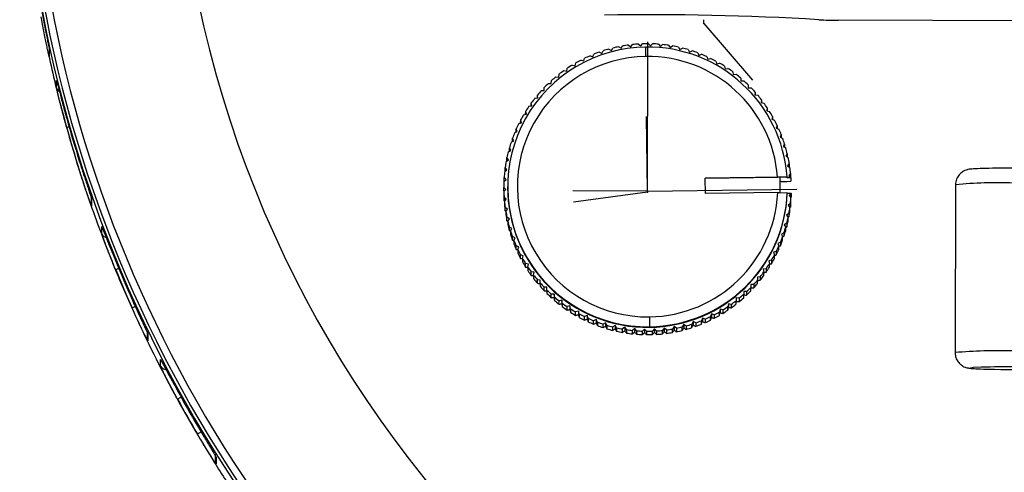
# Model space of a CAD drawing. Header units: millimetres. Extents: x -158 to 45, y -377 to 44.
# Tile 2 of 9: x -88 to -37, y -234 to -211. Entities that reach past the tile are written whole.
import ezdxf

# ---------------------------------------------------------------- set-up
doc = ezdxf.new("R2010")
doc.units = ezdxf.units.MM
doc.header["$PDSIZE"] = -1

msp = doc.modelspace()

# ---------------------------------------------------------------- linework, layer by layer
at = {"color": 7, "linetype": 'Continuous'}
for p, q in [((-52.59, -211.197), (-52.59, -211.017)), ((-52.59, -211.197), (-50.069, -214.13)), ((-55.504, -219.891), (-55.483, -212.158)), ((-55.504, -219.891), (-55.557, -216.025)), ((-55.504, -219.891), (-59.372, -219.88)), ((-55.505, -219.949), (-55.504, -219.769)), ((-55.504, -219.891), (-47.77, -219.786)), ((-55.505, -219.949), (-59.338, -220.461))]:
    msp.add_line(p, q, dxfattribs=at)
at = {"color": 7, "linetype": 'Continuous', "lineweight": 25}
for p, q in [((2.465, -211.16), (-45.626, -211.028)), ((-55.969, -212.266), (-55.86, -212.366)), ((-55.86, -212.366), (-55.761, -212.256)), ((-55.45, -212.252), (-55.347, -212.359)), ((-55.347, -212.359), (-55.241, -212.256)), ((-86.515, -212.473), (-86.516, -212.868)), ((-86.508, -212.538), (-86.509, -212.933)), ((-58.001, -212.683), (-57.868, -212.748)), ((-57.868, -212.748), (-57.803, -212.615)), ((-57.505, -212.526), (-57.378, -212.6)), ((-57.378, -212.6), (-57.303, -212.472)), ((-57, -212.403), (-56.878, -212.487)), ((-56.878, -212.487), (-56.795, -212.364)), ((-56.487, -212.317), (-56.371, -212.408)), ((-56.371, -212.408), (-56.28, -212.292)), ((-55.596, -212.91), (-55.602, -212.422)), ((-54.93, -212.274), (-54.836, -212.387)), ((-54.836, -212.387), (-54.722, -212.293)), ((-54.413, -212.332), (-54.327, -212.452)), ((-54.327, -212.452), (-54.207, -212.365)), ((-53.902, -212.426), (-53.824, -212.552)), ((-53.824, -212.552), (-53.699, -212.474)), ((-53.398, -212.555), (-53.329, -212.686)), ((-53.329, -212.686), (-53.199, -212.617)), ((-52.905, -212.72), (-52.845, -212.855)), ((-59.263, -213.391), (-59.226, -213.248)), ((-58.953, -213.098), (-58.813, -213.144)), ((-58.813, -213.144), (-58.767, -213.004)), ((-58.484, -212.874), (-58.348, -212.93)), ((-58.348, -212.93), (-58.292, -212.793)), ((-52.845, -212.855), (-52.71, -212.795)), ((-52.424, -212.918), (-52.374, -213.057)), ((-52.374, -213.057), (-52.235, -213.007)), ((-51.959, -213.149), (-51.918, -213.291)), ((-51.918, -213.291), (-51.776, -213.251)), ((-59.839, -213.642), (-59.694, -213.669)), ((-59.694, -213.669), (-59.667, -213.523)), ((-59.406, -213.355), (-59.263, -213.391)), ((-51.51, -213.412), (-51.48, -213.557)), ((-51.48, -213.557), (-51.335, -213.527)), ((-51.081, -213.706), (-51.061, -213.853)), ((-86.136, -214.529), (-86.135, -214.149)), ((-60.64, -214.305), (-60.492, -214.31)), ((-60.492, -214.31), (-60.487, -214.163)), ((-60.251, -213.96), (-60.104, -213.976)), ((-60.104, -213.976), (-60.088, -213.829)), ((-51.061, -213.853), (-50.915, -213.833)), ((-50.674, -214.029), (-50.664, -214.177)), ((-50.664, -214.177), (-50.517, -214.167)), ((-61.004, -214.676), (-60.856, -214.671)), ((-60.856, -214.671), (-60.861, -214.524)), ((-60.861, -214.671), (-60.861, -214.524)), ((-50.29, -214.38), (-50.29, -214.528)), ((-50.29, -214.38), (-50.29, -214.528)), ((-50.29, -214.528), (-50.143, -214.528)), ((-49.931, -214.757), (-49.942, -214.904)), ((-49.931, -214.757), (-49.932, -214.905)), ((-61.53, -215.469), (-61.529, -215.319)), ((-61.504, -215.465), (-61.529, -215.319)), ((-61.341, -215.072), (-61.194, -215.057)), ((-61.194, -215.057), (-61.209, -214.91)), ((-61.209, -215.058), (-61.209, -214.91)), ((-49.942, -214.904), (-49.795, -214.915)), ((-49.6, -215.157), (-49.621, -215.303)), ((-49.621, -215.303), (-49.475, -215.325)), ((-49.6, -215.157), (-49.6, -215.306)), ((-61.821, -215.902), (-61.82, -215.75)), ((-61.785, -215.894), (-61.82, -215.75)), ((-61.65, -215.49), (-61.504, -215.465)), ((-49.297, -215.58), (-49.329, -215.724)), ((-49.329, -215.724), (-49.184, -215.756)), ((-49.297, -215.58), (-49.298, -215.731)), ((-62.176, -216.386), (-62.035, -216.341)), ((-62.081, -216.356), (-62.08, -216.2)), ((-62.035, -216.341), (-62.08, -216.2)), ((-61.929, -215.929), (-61.785, -215.894)), ((-49.025, -216.023), (-49.066, -216.165)), ((-49.066, -216.165), (-48.925, -216.206)), ((-49.025, -216.023), (-49.025, -216.177)), ((-62.391, -216.859), (-62.254, -216.805)), ((-62.254, -216.805), (-62.309, -216.668)), ((-62.309, -216.827), (-62.309, -216.668)), ((-48.784, -216.484), (-48.835, -216.622)), ((-48.835, -216.622), (-48.697, -216.673)), ((-48.784, -216.484), (-48.785, -216.641)), ((-62.572, -217.347), (-62.439, -217.282)), ((-62.439, -217.282), (-62.504, -217.149)), ((-62.504, -217.314), (-62.504, -217.149)), ((-48.576, -216.96), (-48.637, -217.095)), ((-48.637, -217.095), (-48.502, -217.155)), ((-48.576, -216.96), (-48.577, -217.122)), ((-62.719, -217.845), (-62.591, -217.772)), ((-62.665, -217.814), (-62.664, -217.644)), ((-62.591, -217.772), (-62.664, -217.644)), ((-48.402, -217.45), (-48.472, -217.58)), ((-48.472, -217.58), (-48.342, -217.65)), ((-48.402, -217.45), (-48.402, -217.617)), ((-62.831, -218.353), (-62.708, -218.271)), ((-62.791, -218.326), (-62.791, -218.148)), ((-62.708, -218.271), (-62.791, -218.148)), ((-48.262, -217.951), (-48.341, -218.076)), ((-48.341, -218.076), (-48.216, -218.154)), ((-48.262, -217.951), (-48.263, -218.125)), ((-62.907, -218.867), (-62.791, -218.777)), ((-62.791, -218.777), (-62.881, -218.66)), ((-62.881, -218.84), (-62.881, -218.66)), ((-62.881, -218.84), (-62.878, -218.844)), ((-48.158, -218.46), (-48.245, -218.579)), ((-48.245, -218.579), (-48.126, -218.666)), ((-48.158, -218.46), (-48.158, -218.64)), ((-62.947, -219.386), (-62.837, -219.287)), ((-62.837, -219.287), (-62.936, -219.177)), ((-62.936, -219.357), (-62.936, -219.177)), ((-62.936, -219.357), (-62.927, -219.367)), ((-52.51, -219.217), (-48.772, -219.166)), ((-48.622, -219.168), (-52.51, -219.221)), ((-52.499, -220.017), (-52.51, -219.217)), ((-48.638, -219.169), (-48.621, -219.168)), ((-48.627, -219.968), (-48.638, -219.169)), ((-48.572, -219.397), (-48.635, -219.398)), ((-48.621, -219.168), (-48.622, -219.168)), ((-48.271, -219.202), (-48.271, -219.172)), ((-48.071, -219.199), (-48.271, -219.202)), ((-48.089, -218.975), (-48.185, -219.088)), ((-48.185, -219.088), (-48.072, -219.183)), ((-48.096, -219.163), (-48.09, -219.155)), ((-48.089, -218.975), (-48.09, -219.155)), ((-48.071, -219.199), (-48.072, -219.183)), ((-48.071, -219.199), (-48.071, -219.379)), ((-62.848, -219.8), (-62.954, -219.697)), ((-62.954, -219.876), (-62.954, -219.697)), ((-62.954, -219.876), (-62.938, -219.892)), ((-62.951, -219.905), (-62.952, -220.085)), ((-62.951, -219.905), (-62.848, -219.8)), ((-62.754, -219.651), (-62.754, -219.681)), ((-39.545, -219.56), (-39.569, -228.257)), ((-84.334, -220.174), (-84.335, -220.554)), ((-84.318, -220.274), (-84.319, -220.654)), ((-62.823, -220.312), (-62.936, -220.216)), ((-62.936, -220.396), (-62.936, -220.216)), ((-62.936, -220.396), (-62.912, -220.417)), ((-62.919, -220.424), (-62.823, -220.312)), ((-62.919, -220.424), (-62.919, -220.604)), ((-48.761, -219.966), (-52.499, -220.017)), ((-48.761, -219.966), (-48.627, -219.967)), ((-48.627, -219.968), (-48.26, -219.971)), ((-48.26, -219.971), (-48.26, -220.002)), ((-48.26, -220.002), (-48.06, -219.999)), ((-48.061, -220.014), (-48.171, -220.112)), ((-48.171, -220.112), (-48.072, -220.222)), ((-48.081, -220.212), (-48.061, -220.194)), ((-48.073, -220.402), (-48.072, -220.222)), ((-48.061, -220.014), (-48.06, -219.999)), ((-48.061, -220.014), (-48.061, -220.194)), ((-48.061, -220.194), (-48.06, -220.179)), ((-48.06, -220.179), (-48.06, -219.999)), ((-62.763, -220.82), (-62.882, -220.733)), ((-62.882, -220.913), (-62.882, -220.733)), ((-62.882, -220.913), (-62.848, -220.938)), ((-62.85, -220.94), (-62.763, -220.82)), ((-62.85, -220.94), (-62.85, -221.119)), ((-48.101, -220.532), (-48.217, -220.623)), ((-48.217, -220.623), (-48.127, -220.739)), ((-48.13, -220.735), (-48.101, -220.712)), ((-48.127, -220.919), (-48.127, -220.739)), ((-48.101, -220.532), (-48.101, -220.712)), ((-62.667, -221.324), (-62.792, -221.245)), ((-62.792, -221.425), (-62.792, -221.245)), ((-62.792, -221.425), (-62.746, -221.455)), ((-62.746, -221.449), (-62.667, -221.324)), ((-62.746, -221.449), (-62.746, -221.628)), ((-48.177, -221.047), (-48.3, -221.129)), ((-48.3, -221.129), (-48.217, -221.251)), ((-48.218, -221.431), (-48.217, -221.251)), ((-48.217, -221.254), (-48.177, -221.226)), ((-48.177, -221.047), (-48.177, -221.226)), ((-83.79, -222.094), (-83.789, -221.731)), ((-62.667, -221.929), (-62.666, -221.75)), ((-62.667, -221.929), (-62.606, -221.963)), ((-62.536, -221.819), (-62.666, -221.75)), ((-62.606, -221.95), (-62.536, -221.819)), ((-62.606, -221.95), (-62.606, -222.129)), ((-48.289, -221.554), (-48.417, -221.628)), ((-48.417, -221.628), (-48.343, -221.756)), ((-48.344, -221.935), (-48.343, -221.756)), ((-48.343, -221.766), (-48.289, -221.734)), ((-48.289, -221.554), (-48.289, -221.734)), ((-62.371, -222.305), (-62.506, -222.244)), ((-62.506, -222.424), (-62.506, -222.244)), ((-62.506, -222.424), (-62.432, -222.459)), ((-62.432, -222.439), (-62.371, -222.305)), ((-62.432, -222.439), (-62.432, -222.619)), ((-48.436, -222.053), (-48.569, -222.117)), ((-48.569, -222.117), (-48.504, -222.25)), ((-48.505, -222.43), (-48.504, -222.25)), ((-48.436, -222.053), (-48.436, -222.232)), ((-62.312, -222.906), (-62.311, -222.726)), ((-62.173, -222.777), (-62.311, -222.726)), ((-62.224, -222.916), (-62.173, -222.777)), ((-62.224, -222.916), (-62.224, -223.095)), ((-48.617, -222.54), (-48.754, -222.595)), ((-48.754, -222.595), (-48.699, -222.732)), ((-48.7, -222.912), (-48.699, -222.732)), ((-48.617, -222.54), (-48.617, -222.72)), ((-62.084, -223.373), (-62.083, -223.194)), ((-61.942, -223.235), (-62.083, -223.194)), ((-61.983, -223.377), (-61.942, -223.235)), ((-61.983, -223.377), (-61.983, -223.556)), ((-49.079, -223.471), (-49.223, -223.506)), ((-49.079, -223.471), (-49.08, -223.65)), ((-48.832, -223.013), (-48.973, -223.059)), ((-48.973, -223.059), (-48.927, -223.199)), ((-48.928, -223.379), (-48.927, -223.199)), ((-48.832, -223.013), (-48.832, -223.193)), ((-61.679, -223.675), (-61.824, -223.644)), ((-61.824, -223.824), (-61.824, -223.644)), ((-61.71, -223.82), (-61.711, -223.999)), ((-61.71, -223.82), (-61.679, -223.675)), ((-49.358, -223.91), (-49.504, -223.935)), ((-49.504, -223.935), (-49.479, -224.08)), ((-49.358, -223.91), (-49.359, -224.089)), ((-49.223, -223.506), (-49.188, -223.649)), ((-49.188, -223.829), (-49.188, -223.649)), ((-61.387, -224.096), (-61.533, -224.075)), ((-61.533, -224.255), (-61.533, -224.075)), ((-61.408, -224.242), (-61.387, -224.096)), ((-61.408, -224.242), (-61.408, -224.422)), ((-61.066, -224.496), (-61.213, -224.485)), ((-61.213, -224.664), (-61.213, -224.485)), ((-61.077, -224.643), (-61.066, -224.496)), ((-49.667, -224.328), (-49.814, -224.343)), ((-49.814, -224.343), (-49.799, -224.49)), ((-49.799, -224.669), (-49.799, -224.49)), ((-49.667, -224.328), (-49.667, -224.507)), ((-49.479, -224.26), (-49.479, -224.08)), ((-61.077, -224.643), (-61.077, -224.823)), ((-60.866, -225.051), (-60.865, -224.871)), ((-60.717, -224.872), (-60.865, -224.871)), ((-60.718, -225.02), (-60.719, -225.199)), ((-60.718, -225.02), (-60.717, -224.872)), ((-50.004, -224.724), (-50.152, -224.728)), ((-50.152, -224.728), (-50.147, -224.876)), ((-50.148, -225.055), (-50.147, -224.876)), ((-50.004, -224.724), (-50.004, -224.903)), ((-60.492, -225.412), (-60.491, -225.233)), ((-60.344, -225.223), (-60.491, -225.233)), ((-60.334, -225.37), (-60.344, -225.223)), ((-60.344, -225.223), (-60.344, -225.405)), ((-60.334, -225.37), (-60.335, -225.55)), ((-50.904, -225.424), (-50.92, -225.571)), ((-50.757, -225.44), (-50.904, -225.424)), ((-50.904, -225.424), (-50.904, -225.606)), ((-50.757, -225.44), (-50.757, -225.62)), ((-50.522, -225.416), (-50.521, -225.237)), ((-50.516, -225.089), (-50.521, -225.237)), ((-50.368, -225.095), (-50.516, -225.089)), ((-50.516, -225.089), (-50.516, -225.271)), ((-50.368, -225.095), (-50.368, -225.275)), ((-60.094, -225.747), (-60.093, -225.567)), ((-59.947, -225.547), (-60.093, -225.567)), ((-59.927, -225.693), (-59.947, -225.547)), ((-59.947, -225.547), (-59.947, -225.729)), ((-59.927, -225.693), (-59.927, -225.873)), ((-59.528, -225.842), (-59.673, -225.873)), ((-59.673, -226.052), (-59.673, -225.873)), ((-59.498, -225.987), (-59.528, -225.842)), ((-59.528, -225.842), (-59.528, -226.025)), ((-59.498, -225.987), (-59.498, -226.167)), ((-51.745, -226.008), (-51.782, -226.151)), ((-51.745, -226.008), (-51.746, -226.19)), ((-51.602, -226.045), (-51.745, -226.008)), ((-51.602, -226.045), (-51.603, -226.224)), ((-51.314, -225.731), (-51.341, -225.876)), ((-51.341, -226.056), (-51.341, -225.876)), ((-51.314, -225.731), (-51.315, -225.913)), ((-51.169, -225.757), (-51.314, -225.731)), ((-51.169, -225.757), (-51.169, -225.937)), ((-50.92, -225.75), (-50.92, -225.571)), ((-59.09, -226.108), (-59.232, -226.148)), ((-59.232, -226.328), (-59.232, -226.148)), ((-59.049, -226.25), (-59.09, -226.108)), ((-59.09, -226.108), (-59.09, -226.29)), ((-59.049, -226.25), (-59.05, -226.43)), ((-58.634, -226.343), (-58.773, -226.393)), ((-58.773, -226.572), (-58.773, -226.393)), ((-58.584, -226.482), (-58.634, -226.343)), ((-58.634, -226.343), (-58.634, -226.525)), ((-58.584, -226.482), (-58.584, -226.661)), ((-58.163, -226.545), (-58.298, -226.604)), ((-58.103, -226.68), (-58.163, -226.545)), ((-58.163, -226.545), (-58.163, -226.727)), ((-55.412, -226.405), (-55.405, -226.917)), ((-52.66, -226.47), (-52.716, -226.607)), ((-52.66, -226.47), (-52.661, -226.652)), ((-52.523, -226.526), (-52.66, -226.47)), ((-52.523, -226.526), (-52.524, -226.705)), ((-52.195, -226.255), (-52.241, -226.395)), ((-52.241, -226.575), (-52.241, -226.395)), ((-52.054, -226.301), (-52.195, -226.255)), ((-52.195, -226.255), (-52.195, -226.437)), ((-52.054, -226.301), (-52.055, -226.481)), ((-51.782, -226.331), (-51.782, -226.151)), ((-58.298, -226.784), (-58.298, -226.604)), ((-58.103, -226.68), (-58.103, -226.859)), ((-57.81, -226.962), (-57.809, -226.782)), ((-57.678, -226.713), (-57.809, -226.782)), ((-57.678, -226.713), (-57.679, -226.895)), ((-57.61, -226.844), (-57.678, -226.713)), ((-57.61, -226.844), (-57.61, -227.024)), ((-57.31, -227.105), (-57.309, -226.926)), ((-57.184, -226.848), (-57.309, -226.926)), ((-57.106, -226.974), (-57.184, -226.848)), ((-57.184, -226.848), (-57.184, -227.03)), ((-57.106, -226.974), (-57.106, -227.153)), ((-56.681, -226.948), (-56.801, -227.034)), ((-56.801, -227.214), (-56.801, -227.034)), ((-56.595, -227.068), (-56.681, -226.948)), ((-56.681, -226.948), (-56.681, -227.13)), ((-56.595, -227.068), (-56.595, -227.247)), ((-56.172, -227.012), (-56.286, -227.107)), ((-56.172, -227.012), (-56.173, -227.194)), ((-56.078, -227.126), (-56.172, -227.012)), ((-55.66, -227.041), (-55.767, -227.143)), ((-55.66, -227.041), (-55.661, -227.223)), ((-55.558, -227.148), (-55.66, -227.041)), ((-55.405, -226.947), (-55.405, -226.917)), ((-55.148, -227.034), (-55.247, -227.143)), ((-55.038, -227.133), (-55.148, -227.034)), ((-55.148, -227.034), (-55.148, -227.216)), ((-54.637, -226.991), (-54.728, -227.107)), ((-54.521, -227.083), (-54.637, -226.991)), ((-54.637, -226.991), (-54.637, -227.173)), ((-54.214, -227.215), (-54.213, -227.035)), ((-54.13, -226.913), (-54.213, -227.035)), ((-54.13, -226.913), (-54.131, -227.095)), ((-54.008, -226.996), (-54.13, -226.913)), ((-54.008, -226.996), (-54.009, -227.176)), ((-53.63, -226.8), (-53.705, -226.927)), ((-53.705, -227.107), (-53.705, -226.927)), ((-53.63, -226.8), (-53.631, -226.982)), ((-53.503, -226.874), (-53.63, -226.8)), ((-53.503, -226.874), (-53.503, -227.054)), ((-53.14, -226.652), (-53.205, -226.784)), ((-53.205, -226.964), (-53.205, -226.784)), ((-53.007, -226.717), (-53.14, -226.652)), ((-53.14, -226.652), (-53.14, -226.834)), ((-53.007, -226.717), (-53.007, -226.897)), ((-52.717, -226.786), (-52.716, -226.607)), ((-81.433, -227.159), (-81.434, -227.522)), ((-81.403, -227.291), (-81.404, -227.654)), ((-56.286, -227.286), (-56.286, -227.107)), ((-56.078, -227.126), (-56.078, -227.305)), ((-55.768, -227.323), (-55.767, -227.143)), ((-55.558, -227.148), (-55.559, -227.327)), ((-55.248, -227.323), (-55.247, -227.143)), ((-55.038, -227.133), (-55.039, -227.313)), ((-54.729, -227.287), (-54.728, -227.107)), ((-54.521, -227.083), (-54.521, -227.262)), ((-80.744, -228.964), (-80.743, -228.617)), ((-77.907, -233.524), (-77.908, -233.871)), ((-77.862, -233.684), (-77.862, -234.031))]:
    msp.add_line(p, q, dxfattribs=at)
at = {"color": 7, "linetype": 'Continuous', "lineweight": 25, "flags": 128}
for points in [[(-86.509, -212.933), (-86.515, -212.896), (-86.516, -212.868)], [(-48.622, -219.168), (-48.706, -219.167), (-48.772, -219.166)], [(-48.271, -219.172), (-48.467, -219.17), (-48.621, -219.168)], [(-48.572, -219.397), (-48.292, -219.387), (-48.071, -219.379)], [(-38.222, -229.017), (-38.608, -229.035), (-38.771, -229.06), (-38.583, -229.086), (-38.065, -229.11), (-37.866, -229.116)]]:
    msp.add_lwpolyline(points, dxfattribs=at)
at = {"color": 7, "linetype": 'Continuous', "lineweight": 25}
for centre, radius, start, end in [((-21.557, -198.161), 66.486, 165.51272, 269.85334), ((-21.557, -198.101), 66.354, 165.96855, 269.8533), ((-21.556, -198.09), 65.984, 167.3344, 269.85319), ((-21.55, -198.036), 58.496, 191.86212, 269.84862), ((-55.499, -363.963), 153.217, 86.6785, 90.83904), ((-45.81, -197.945), 13.084, 266.4416, 270.8046), ((-55.504, -219.704), 7.452, 93.5815, 95.9739), ((-55.504, -219.704), 7.452, 90.7788, 91.975), ((-55.504, -219.704), 7.452, 89.5825, 90.7788), ((-55.504, -219.704), 7.452, 85.5836, 87.9761), ((-55.505, -219.669), 7.248, 90.7672, 270.7914), ((-55.504, -219.703), 7.451, 109.5775, 111.9702), ((-55.504, -219.703), 7.452, 105.5784, 107.971), ((-55.504, -219.704), 7.452, 101.5794, 103.9719), ((-55.504, -219.704), 7.452, 97.5804, 99.9729), ((-55.503, -219.671), 7.249, 3.9463, 90.7859), ((-55.504, -219.704), 7.452, 81.5847, 83.9772), ((-55.504, -219.704), 7.452, 77.5857, 79.9782), ((-55.504, -219.703), 7.452, 73.5867, 75.9792), ((-55.504, -219.703), 7.451, 69.5875, 71.9802), ((-55.505, -219.658), 6.748, 90.7676, 270.791), ((-55.504, -219.702), 7.451, 117.576, 119.9688), ((-55.504, -219.703), 7.451, 113.5767, 115.9694), ((-55.503, -219.659), 6.749, 4.185, 90.7859), ((-55.504, -219.703), 7.451, 65.5883, 67.981), ((-55.504, -219.703), 7.451, 61.589, 63.9817), ((-55.503, -219.702), 7.45, 57.5895, 59.9823), ((-55.505, -219.702), 7.45, 125.5751, 127.968), ((-55.505, -219.702), 7.45, 121.5755, 123.9683), ((-55.503, -219.702), 7.45, 53.5899, 55.9828), ((-55.505, -219.701), 7.449, 133.5747, 135.9678), ((-55.505, -219.702), 7.449, 129.5748, 131.9678), ((-55.503, -219.702), 7.45, 49.5902, 51.9832), ((-55.503, -219.701), 7.449, 45.5903, 47.9834), ((-85.844, -214.458), 0.3, 193.7743, 250.4733), ((-55.506, -219.701), 7.449, 137.5747, 139.9679), ((-55.502, -219.701), 7.449, 41.5902, 43.9834), ((-55.506, -219.701), 7.448, 141.5749, 143.9682), ((-55.502, -219.701), 7.448, 37.59, 39.9833), ((-55.502, -219.701), 7.448, 33.5897, 35.983), ((-55.506, -219.7), 7.448, 145.5752, 147.9686), ((-55.501, -219.7), 7.448, 29.5892, 31.9826), ((-21.577, -198.285), 66.468, 195.5732, 197.53954), ((-55.507, -219.7), 7.447, 149.5757, 151.9691), ((-55.501, -219.7), 7.447, 25.5886, 27.9821), ((-85.237, -217.522), 0.999, 104.377, 111.6883), ((-21.578, -198.749), 66.468, 195.5732, 197.53954), ((-55.507, -219.7), 7.447, 157.577, 159.9706), ((-55.507, -219.7), 7.447, 153.5763, 155.9698), ((-55.501, -219.7), 7.447, 21.5878, 23.9814), ((-55.507, -219.7), 7.446, 161.5778, 163.9715), ((-55.501, -219.7), 7.447, 17.587, 19.9806), ((-55.508, -219.7), 7.446, 165.5787, 167.9725), ((-55.5, -219.7), 7.446, 13.5861, 15.9798), ((-55.508, -219.7), 7.446, 169.5797, 171.9735), ((-55.5, -219.7), 7.446, 9.5851, 11.9788), ((-55.508, -219.7), 7.446, 173.5808, 175.9745), ((-55.5, -219.7), 7.446, 5.584, 7.9778), ((-55.508, -219.7), 7.446, 177.5819, 179.9756), ((-55.508, -219.7), 7.446, 181.5829, 183.9767), ((-55.505, -219.699), 7.249, 179.8583, 270.7871), ((-37.414, -241.547), 22.09, 87.7833, 95.535), ((-55.508, -219.879), 7.446, 181.5829, 183.9767), ((-55.508, -219.7), 7.446, 185.584, 187.9778), ((-55.503, -219.657), 6.749, 270.7715, 357.3737), ((-55.503, -219.668), 7.249, 270.7715, 357.6041), ((-55.503, -219.699), 7.249, 270.7715, 357.6041), ((-55.5, -219.7), 7.446, 353.5808, 355.9745), ((-55.5, -219.879), 7.446, 353.5808, 355.9745), ((-84.036, -220.555), 0.3, 179.8509, 199.28), ((-55.508, -219.879), 7.446, 185.584, 187.9778), ((-55.508, -219.7), 7.446, 189.5851, 191.9788), ((-55.5, -219.7), 7.446, 349.5797, 351.9735), ((-55.501, -219.879), 7.446, 349.5797, 351.9735), ((-55.508, -219.879), 7.446, 189.5851, 191.9788), ((-55.508, -219.7), 7.446, 193.5861, 195.9798), ((-55.5, -219.7), 7.446, 345.5787, 347.9725), ((-55.501, -219.879), 7.446, 345.5787, 347.9725), ((-55.508, -219.879), 7.446, 193.5861, 195.9798), ((-55.507, -219.7), 7.447, 197.587, 199.9806), ((-55.5, -219.7), 7.446, 341.5778, 343.9715), ((-55.501, -219.879), 7.446, 341.5778, 343.9715), ((-83.509, -221.988), 0.3, 200.6209, 269.3294), ((-55.508, -219.879), 7.447, 197.587, 199.9806), ((-55.507, -219.7), 7.447, 201.5878, 203.9814), ((-55.501, -219.7), 7.447, 337.577, 339.9706), ((-55.501, -219.879), 7.447, 337.577, 339.9706), ((-55.508, -219.879), 7.447, 201.5878, 203.9814), ((-55.507, -219.699), 7.447, 205.5886, 207.9821), ((-55.501, -219.699), 7.447, 333.5763, 335.9698), ((-55.501, -219.879), 7.447, 333.5763, 335.9698), ((-55.507, -219.879), 7.447, 205.5886, 207.9821), ((-55.507, -219.699), 7.448, 209.5892, 211.9826), ((-55.502, -219.879), 7.447, 329.5757, 331.9691), ((-55.501, -219.699), 7.447, 329.5757, 331.9691), ((-82.258, -225.56), 1.785, 111.4783, 117.0054), ((-21.574, -198.731), 66.472, 202.31371, 204.17591), ((-21.573, -198.284), 66.472, 202.31371, 204.17591), ((-55.507, -219.879), 7.448, 209.5892, 211.9826), ((-55.507, -219.879), 7.448, 213.5897, 215.983), ((-55.506, -219.699), 7.448, 213.5897, 215.983), ((-55.502, -219.879), 7.448, 325.5752, 327.9686), ((-55.502, -219.699), 7.448, 325.5752, 327.9686), ((-55.506, -219.699), 7.448, 217.59, 219.9833), ((-55.506, -219.878), 7.448, 217.59, 219.9833), ((-55.502, -219.699), 7.449, 317.5747, 319.9679), ((-55.502, -219.699), 7.448, 321.5749, 323.9682), ((-55.502, -219.879), 7.448, 321.5749, 323.9682), ((-55.506, -219.698), 7.449, 221.5902, 223.9834), ((-55.506, -219.878), 7.449, 221.5902, 223.9834), ((-55.505, -219.698), 7.449, 225.5903, 227.9834), ((-55.503, -219.698), 7.449, 313.5747, 315.9678), ((-55.503, -219.878), 7.449, 317.5747, 319.9679), ((-55.506, -219.878), 7.449, 225.5903, 227.9834), ((-55.505, -219.698), 7.45, 229.5902, 231.9832), ((-55.503, -219.698), 7.449, 309.5748, 311.9678), ((-55.503, -219.878), 7.449, 309.5748, 311.9678), ((-55.503, -219.878), 7.449, 313.5747, 315.9678), ((-81.123, -227.956), 2.281, 112.7061, 118.6397), ((-55.505, -219.877), 7.45, 229.5902, 231.9832), ((-55.505, -219.698), 7.45, 233.5899, 235.9828), ((-55.505, -219.877), 7.45, 233.5899, 235.9828), ((-55.505, -219.697), 7.45, 237.5895, 239.9823), ((-55.503, -219.697), 7.45, 301.5755, 303.9683), ((-55.503, -219.698), 7.45, 305.5751, 307.968), ((-55.504, -219.877), 7.45, 305.5751, 307.968), ((-55.505, -219.877), 7.45, 237.5895, 239.9823), ((-55.505, -219.877), 7.451, 241.589, 243.9817), ((-55.504, -219.697), 7.451, 241.589, 243.9817), ((-55.504, -219.697), 7.451, 245.5883, 247.981), ((-55.504, -219.697), 7.451, 293.5767, 295.9694), ((-55.504, -219.877), 7.451, 297.576, 299.9688), ((-55.503, -219.697), 7.451, 297.576, 299.9688), ((-55.504, -219.877), 7.45, 301.5755, 303.9683), ((-55.505, -219.876), 7.451, 245.5883, 247.981), ((-55.504, -219.696), 7.451, 249.5875, 251.9802), ((-55.505, -219.876), 7.451, 249.5875, 251.9802), ((-55.504, -219.696), 7.452, 253.5867, 255.9792), ((-55.504, -219.876), 7.452, 253.5867, 255.9792), ((-55.504, -219.696), 7.452, 257.5857, 259.9782), ((-55.504, -219.696), 7.452, 261.5847, 263.9772), ((-55.504, -219.696), 7.452, 277.5804, 279.9729), ((-55.504, -219.696), 7.452, 281.5794, 283.9719), ((-55.504, -219.696), 7.452, 285.5784, 287.971), ((-55.504, -219.876), 7.452, 285.5784, 287.971), ((-55.504, -219.696), 7.451, 289.5775, 291.9702), ((-55.504, -219.876), 7.451, 289.5775, 291.9702), ((-55.504, -219.876), 7.451, 293.5767, 295.9694), ((-81.134, -227.523), 0.3, 179.8511, 205.8329), ((-55.504, -219.876), 7.452, 257.5857, 259.9782), ((-55.504, -219.875), 7.452, 261.5847, 263.9772), ((-55.504, -219.696), 7.452, 265.5836, 267.9761), ((-55.504, -219.875), 7.452, 265.5836, 267.9761), ((-55.504, -219.875), 7.452, 269.5825, 270.7788), ((-55.504, -219.696), 7.452, 269.5825, 271.975), ((-55.504, -219.875), 7.452, 270.7788, 271.975), ((-55.504, -219.875), 7.452, 273.5815, 275.9739), ((-55.504, -219.696), 7.452, 273.5815, 275.9739), ((-55.504, -219.875), 7.452, 277.5804, 279.9729), ((-55.504, -219.876), 7.452, 281.5794, 283.9719), ((-37.299, -255.044), 26.883, 88.4744, 94.8425), ((-80.476, -228.827), 0.3, 207.1153, 284.841), ((-36.334, -292.331), 63.342, 90.01242, 91.70793), ((-35.189, -121.931), 107.219, 268.56934, 270.00382), ((-78.664, -232.512), 2.191, 117.5786, 123.0571), ((-21.569, -198.282), 66.477, 208.73828, 210.53247), ((-21.57, -198.713), 66.477, 208.73828, 210.53247), ((-76.746, -235.585), 3.735, 119.5565, 123.9079), ((-77.609, -233.872), 0.3, 179.8512, 212.1359)]:
    msp.add_arc(centre, radius, start, end, dxfattribs=at)
for points, knots in [([(-86.937, -210.372), (-86.889, -210.628), (-86.793, -211.14), (-86.674, -211.73), (-86.594, -212.116), (-86.547, -212.343), (-86.514, -212.501), (-86.51, -212.526), (-86.508, -212.538)], [0, 0, 0, 0, 0.249184, 0.499081, 0.626579, 0.749636, 0.875914, 1, 1, 1, 1]), ([(-86.509, -212.933), (-86.512, -212.926), (-86.516, -212.913), (-86.549, -212.772), (-86.596, -212.558), (-86.675, -212.189), (-86.794, -211.615), (-86.89, -211.106), (-86.938, -210.852)], [0, 0, 0, 0, 0.126121, 0.250747, 0.376161, 0.501737, 0.751259, 1, 1, 1, 1]), ([(-86.58, -212.644), (-86.471, -213.15), (-86.214, -214.334), (-85.754, -216.117), (-85.2, -218.051), (-84.623, -219.855), (-83.957, -221.748), (-83.157, -223.821), (-82.266, -225.898), (-81.296, -227.958), (-80.338, -229.84), (-79.256, -231.799), (-78.112, -233.717), (-76.901, -235.594), (-75.538, -237.583), (-74.517, -238.889), (-73.951, -239.612)], [0, 0, 0, 0, 0.051628, 0.120949, 0.183836, 0.252742, 0.310264, 0.384621, 0.47504, 0.536352, 0.612373, 0.686079, 0.75993, 0.835311, 0.908706, 1, 1, 1, 1]), ([(-86.135, -214.149), (-86.133, -214.155), (-86.128, -214.167), (-86.093, -214.3), (-86.041, -214.502), (-85.951, -214.851), (-85.807, -215.398), (-85.672, -215.886), (-85.605, -216.13)], [0, 0, 0, 0, 0.1259259, 0.2512399, 0.3765733, 0.5023387, 0.7515298, 1, 1, 1, 1]), ([(-85.606, -216.594), (-85.674, -216.348), (-85.809, -215.856), (-85.953, -215.293), (-86.043, -214.927), (-86.095, -214.713), (-86.129, -214.564), (-86.134, -214.541), (-86.136, -214.529)], [0, 0, 0, 0, 0.249502, 0.499172, 0.626349, 0.749618, 0.875836, 1, 1, 1, 1]), ([(-84.955, -218.316), (-84.879, -218.556), (-84.726, -219.033), (-84.549, -219.57), (-84.435, -219.911), (-84.37, -220.108), (-84.326, -220.242), (-84.32, -220.263), (-84.318, -220.274)], [0, 0, 0, 0, 0.2498385, 0.4992551, 0.6257153, 0.7495606, 0.8753621, 1, 1, 1, 1]), ([(-84.319, -220.654), (-84.321, -220.649), (-84.327, -220.639), (-84.371, -220.521), (-84.437, -220.339), (-84.55, -220.015), (-84.728, -219.493), (-84.88, -219.018), (-84.956, -218.781)], [0, 0, 0, 0, 0.126121, 0.250999, 0.374834, 0.50134, 0.750429, 1, 1, 1, 1]), ([(-36.325, -218.692), (-36.487, -218.693), (-36.961, -218.695), (-37.663, -218.705), (-38.313, -218.72), (-38.676, -218.744), (-38.818, -218.751), (-38.995, -218.796), (-39.148, -218.861), (-39.323, -218.989), (-39.471, -219.199), (-39.55, -219.406), (-39.537, -219.532), (-39.534, -219.562)], [0, 0, 0, 0, 0.097933, 0.286143, 0.475516, 0.667772, 0.773473, 0.804025, 0.835644, 0.879004, 0.928146, 0.98277, 1, 1, 1, 1]), ([(-83.789, -221.731), (-83.786, -221.736), (-83.78, -221.745), (-83.735, -221.857), (-83.666, -222.03), (-83.544, -222.339), (-83.346, -222.839), (-83.161, -223.294), (-83.068, -223.522)], [0, 0, 0, 0, 0.126194, 0.250903, 0.374859, 0.501165, 0.750444, 1, 1, 1, 1]), ([(-83.069, -223.969), (-83.162, -223.74), (-83.348, -223.282), (-83.546, -222.767), (-83.667, -222.441), (-83.736, -222.253), (-83.781, -222.125), (-83.787, -222.104), (-83.79, -222.094)], [0, 0, 0, 0, 0.249926, 0.499225, 0.62553, 0.749536, 0.875326, 1, 1, 1, 1]), ([(-48.504, -222.267), (-48.501, -222.265), (-48.478, -222.254), (-48.455, -222.242), (-48.436, -222.232)], [0, 0, 0, 0, 0.144491, 1, 1, 1, 1]), ([(-62.312, -222.906), (-62.286, -222.916), (-62.257, -222.927), (-62.227, -222.938), (-62.224, -222.94)], [0, 0, 0, 0, 0.8817699, 1, 1, 1, 1]), ([(-48.699, -222.754), (-48.692, -222.751), (-48.665, -222.739), (-48.637, -222.728), (-48.617, -222.72)], [0, 0, 0, 0, 0.264019, 1, 1, 1, 1]), ([(-62.084, -223.373), (-62.057, -223.381), (-62.024, -223.392), (-61.99, -223.402), (-61.983, -223.404)], [0, 0, 0, 0, 0.786215, 1, 1, 1, 1]), ([(-48.928, -223.225), (-48.916, -223.221), (-48.885, -223.211), (-48.853, -223.2), (-48.832, -223.193)], [0, 0, 0, 0, 0.349877, 1, 1, 1, 1]), ([(-61.824, -223.824), (-61.797, -223.83), (-61.759, -223.839), (-61.721, -223.847), (-61.711, -223.85)], [0, 0, 0, 0, 0.712095, 1, 1, 1, 1]), ([(-49.188, -223.679), (-49.173, -223.675), (-49.137, -223.665), (-49.101, -223.656), (-49.08, -223.65)], [0, 0, 0, 0, 0.415092, 1, 1, 1, 1]), ([(-61.533, -224.255), (-61.506, -224.259), (-61.464, -224.266), (-61.423, -224.273), (-61.408, -224.275)], [0, 0, 0, 0, 0.6524022, 1, 1, 1, 1]), ([(-49.799, -224.523), (-49.777, -224.52), (-49.733, -224.515), (-49.689, -224.51), (-49.667, -224.507)], [0, 0, 0, 0, 0.509075, 1, 1, 1, 1]), ([(-49.479, -224.112), (-49.46, -224.108), (-49.42, -224.101), (-49.38, -224.093), (-49.359, -224.089)], [0, 0, 0, 0, 0.466759, 1, 1, 1, 1]), ([(-61.213, -224.664), (-61.186, -224.667), (-61.14, -224.671), (-61.095, -224.675), (-61.077, -224.677)], [0, 0, 0, 0, 0.602859, 1, 1, 1, 1]), ([(-50.152, -224.91), (-50.125, -224.909), (-50.075, -224.907), (-50.026, -224.904), (-50.004, -224.903)], [0, 0, 0, 0, 0.56, 1, 1, 1, 1]), ([(-82.215, -225.507), (-82.115, -225.73), (-81.913, -226.175), (-81.687, -226.666), (-81.545, -226.971), (-81.466, -227.145), (-81.413, -227.262), (-81.406, -227.281), (-81.403, -227.291)], [0, 0, 0, 0, 0.2500283, 0.4992072, 0.6250575, 0.7494917, 0.8750378, 1, 1, 1, 1]), ([(-60.866, -225.051), (-60.838, -225.051), (-60.789, -225.052), (-60.74, -225.053), (-60.718, -225.054)], [0, 0, 0, 0, 0.56, 1, 1, 1, 1]), ([(-60.492, -225.412), (-60.464, -225.411), (-60.415, -225.408), (-60.366, -225.406), (-60.344, -225.405)], [0, 0, 0, 0, 0.56, 1, 1, 1, 1]), ([(-60.344, -225.405), (-60.343, -225.432), (-60.339, -225.48), (-60.336, -225.529), (-60.335, -225.55)], [0, 0, 0, 0, 0.56, 1, 1, 1, 1]), ([(-50.522, -225.416), (-50.521, -225.389), (-50.519, -225.341), (-50.517, -225.293), (-50.516, -225.271)], [0, 0, 0, 0, 0.56, 1, 1, 1, 1]), ([(-50.516, -225.271), (-50.488, -225.272), (-50.439, -225.273), (-50.39, -225.274), (-50.368, -225.275)], [0, 0, 0, 0, 0.56, 1, 1, 1, 1]), ([(-81.404, -227.654), (-81.421, -227.625), (-81.455, -227.567), (-81.686, -227.099), (-81.951, -226.539), (-82.128, -226.149), (-82.216, -225.954)], [0, 0, 0, 0, 0.279831, 0.559327, 0.779515, 1, 1, 1, 1]), ([(-60.094, -225.747), (-60.066, -225.743), (-60.018, -225.737), (-59.969, -225.732), (-59.947, -225.729)], [0, 0, 0, 0, 0.56, 1, 1, 1, 1]), ([(-59.947, -225.729), (-59.943, -225.756), (-59.937, -225.804), (-59.93, -225.852), (-59.927, -225.873)], [0, 0, 0, 0, 0.56, 1, 1, 1, 1]), ([(-59.673, -226.052), (-59.646, -226.047), (-59.598, -226.038), (-59.55, -226.029), (-59.528, -226.025)], [0, 0, 0, 0, 0.56, 1, 1, 1, 1]), ([(-59.528, -226.025), (-59.523, -226.051), (-59.513, -226.099), (-59.503, -226.146), (-59.498, -226.167)], [0, 0, 0, 0, 0.56, 1, 1, 1, 1]), ([(-51.341, -226.056), (-51.336, -226.029), (-51.327, -225.982), (-51.319, -225.934), (-51.315, -225.913)], [0, 0, 0, 0, 0.56, 1, 1, 1, 1]), ([(-51.315, -225.913), (-51.288, -225.917), (-51.239, -225.925), (-51.191, -225.933), (-51.169, -225.937)], [0, 0, 0, 0, 0.56, 1, 1, 1, 1]), ([(-50.92, -225.75), (-50.917, -225.724), (-50.912, -225.675), (-50.907, -225.627), (-50.904, -225.606)], [0, 0, 0, 0, 0.56, 1, 1, 1, 1]), ([(-50.904, -225.606), (-50.877, -225.609), (-50.828, -225.613), (-50.779, -225.618), (-50.757, -225.62)], [0, 0, 0, 0, 0.56, 1, 1, 1, 1]), ([(-59.232, -226.328), (-59.206, -226.321), (-59.158, -226.308), (-59.111, -226.296), (-59.09, -226.29)], [0, 0, 0, 0, 0.56, 1, 1, 1, 1]), ([(-59.09, -226.29), (-59.082, -226.316), (-59.069, -226.363), (-59.056, -226.409), (-59.05, -226.43)], [0, 0, 0, 0, 0.56, 1, 1, 1, 1]), ([(-58.773, -226.572), (-58.747, -226.563), (-58.701, -226.548), (-58.655, -226.532), (-58.634, -226.525)], [0, 0, 0, 0, 0.56, 1, 1, 1, 1]), ([(-58.634, -226.525), (-58.625, -226.55), (-58.608, -226.596), (-58.591, -226.641), (-58.584, -226.661)], [0, 0, 0, 0, 0.56, 1, 1, 1, 1]), ([(-52.241, -226.575), (-52.233, -226.549), (-52.217, -226.503), (-52.202, -226.457), (-52.195, -226.437)], [0, 0, 0, 0, 0.56, 1, 1, 1, 1]), ([(-52.195, -226.437), (-52.169, -226.445), (-52.122, -226.46), (-52.075, -226.474), (-52.055, -226.481)], [0, 0, 0, 0, 0.56, 1, 1, 1, 1]), ([(-51.782, -226.331), (-51.775, -226.305), (-51.763, -226.258), (-51.751, -226.211), (-51.746, -226.19)], [0, 0, 0, 0, 0.56, 1, 1, 1, 1]), ([(-51.746, -226.19), (-51.719, -226.197), (-51.671, -226.208), (-51.624, -226.219), (-51.603, -226.224)], [0, 0, 0, 0, 0.56, 1, 1, 1, 1]), ([(-58.298, -226.784), (-58.273, -226.773), (-58.228, -226.754), (-58.183, -226.735), (-58.163, -226.727)], [0, 0, 0, 0, 0.56, 1, 1, 1, 1]), ([(-58.163, -226.727), (-58.152, -226.752), (-58.132, -226.796), (-58.112, -226.84), (-58.103, -226.859)], [0, 0, 0, 0, 0.56, 1, 1, 1, 1]), ([(-57.81, -226.962), (-57.785, -226.949), (-57.742, -226.927), (-57.698, -226.905), (-57.679, -226.895)], [0, 0, 0, 0, 0.56, 1, 1, 1, 1]), ([(-57.679, -226.895), (-57.666, -226.919), (-57.643, -226.962), (-57.62, -227.005), (-57.61, -227.024)], [0, 0, 0, 0, 0.56, 1, 1, 1, 1]), ([(-57.31, -227.105), (-57.286, -227.091), (-57.245, -227.066), (-57.203, -227.041), (-57.184, -227.03)], [0, 0, 0, 0, 0.56, 1, 1, 1, 1]), ([(-57.184, -227.03), (-57.17, -227.053), (-57.144, -227.094), (-57.118, -227.135), (-57.106, -227.153)], [0, 0, 0, 0, 0.56, 1, 1, 1, 1]), ([(-53.705, -227.107), (-53.691, -227.084), (-53.667, -227.042), (-53.642, -227), (-53.631, -226.982)], [0, 0, 0, 0, 0.56, 1, 1, 1, 1]), ([(-53.631, -226.982), (-53.607, -226.995), (-53.564, -227.019), (-53.522, -227.043), (-53.503, -227.054)], [0, 0, 0, 0, 0.56, 1, 1, 1, 1]), ([(-53.205, -226.964), (-53.193, -226.94), (-53.171, -226.896), (-53.15, -226.853), (-53.14, -226.834)], [0, 0, 0, 0, 0.56, 1, 1, 1, 1]), ([(-53.14, -226.834), (-53.115, -226.846), (-53.071, -226.866), (-53.027, -226.887), (-53.007, -226.897)], [0, 0, 0, 0, 0.56, 1, 1, 1, 1]), ([(-52.717, -226.786), (-52.706, -226.761), (-52.688, -226.717), (-52.669, -226.672), (-52.661, -226.652)], [0, 0, 0, 0, 0.56, 1, 1, 1, 1]), ([(-52.661, -226.652), (-52.635, -226.662), (-52.589, -226.68), (-52.544, -226.698), (-52.524, -226.705)], [0, 0, 0, 0, 0.56, 1, 1, 1, 1]), ([(-56.801, -227.214), (-56.779, -227.198), (-56.739, -227.17), (-56.699, -227.142), (-56.681, -227.13)], [0, 0, 0, 0, 0.56, 1, 1, 1, 1]), ([(-56.681, -227.13), (-56.665, -227.152), (-56.636, -227.191), (-56.608, -227.23), (-56.595, -227.247)], [0, 0, 0, 0, 0.56, 1, 1, 1, 1]), ([(-56.286, -227.286), (-56.265, -227.269), (-56.227, -227.238), (-56.189, -227.208), (-56.173, -227.194)], [0, 0, 0, 0, 0.56, 1, 1, 1, 1]), ([(-56.173, -227.194), (-56.155, -227.215), (-56.124, -227.252), (-56.092, -227.289), (-56.078, -227.305)], [0, 0, 0, 0, 0.56, 1, 1, 1, 1]), ([(-55.768, -227.323), (-55.748, -227.304), (-55.712, -227.271), (-55.677, -227.238), (-55.661, -227.223)], [0, 0, 0, 0, 0.56, 1, 1, 1, 1]), ([(-55.661, -227.223), (-55.642, -227.242), (-55.608, -227.277), (-55.574, -227.312), (-55.559, -227.327)], [0, 0, 0, 0, 0.56, 1, 1, 1, 1]), ([(-55.248, -227.323), (-55.229, -227.303), (-55.196, -227.267), (-55.163, -227.232), (-55.148, -227.216)], [0, 0, 0, 0, 0.56, 1, 1, 1, 1]), ([(-55.148, -227.216), (-55.128, -227.234), (-55.091, -227.266), (-55.055, -227.299), (-55.039, -227.313)], [0, 0, 0, 0, 0.56, 1, 1, 1, 1]), ([(-54.729, -227.287), (-54.712, -227.266), (-54.681, -227.228), (-54.651, -227.19), (-54.637, -227.173)], [0, 0, 0, 0, 0.56, 1, 1, 1, 1]), ([(-54.637, -227.173), (-54.616, -227.19), (-54.577, -227.22), (-54.538, -227.249), (-54.521, -227.262)], [0, 0, 0, 0, 0.56, 1, 1, 1, 1]), ([(-54.214, -227.215), (-54.198, -227.192), (-54.171, -227.153), (-54.143, -227.113), (-54.131, -227.095)], [0, 0, 0, 0, 0.56, 1, 1, 1, 1]), ([(-54.131, -227.095), (-54.108, -227.11), (-54.067, -227.137), (-54.027, -227.164), (-54.009, -227.176)], [0, 0, 0, 0, 0.56, 1, 1, 1, 1]), ([(-39.558, -228.257), (-39.557, -228.325), (-39.557, -228.479), (-39.457, -228.687), (-39.319, -228.852), (-39.175, -228.956), (-39.049, -229.014), (-38.956, -229.042), (-38.877, -229.059), (-38.764, -229.075), (-38.563, -229.09), (-38.264, -229.106), (-37.943, -229.113), (-37.863, -229.115)], [0, 0, 0, 0, 0.059222, 0.13391, 0.195436, 0.248124, 0.292185, 0.328479, 0.368249, 0.436062, 0.624299, 0.905543, 1, 1, 1, 1]), ([(-79.859, -230.676), (-79.974, -230.463), (-80.205, -230.037), (-80.449, -229.566), (-80.597, -229.273), (-80.68, -229.105), (-80.734, -228.992), (-80.74, -228.973), (-80.744, -228.964)], [0, 0, 0, 0, 0.2500117, 0.4991531, 0.6249253, 0.7494705, 0.8750206, 1, 1, 1, 1]), ([(-80.743, -228.617), (-80.725, -228.645), (-80.691, -228.7), (-80.451, -229.149), (-80.163, -229.686), (-79.959, -230.058), (-79.858, -230.245)], [0, 0, 0, 0, 0.279835, 0.559331, 0.779532, 1, 1, 1, 1]), ([(-78.828, -232.054), (-78.706, -232.261), (-78.461, -232.674), (-78.137, -233.211), (-77.953, -233.519), (-77.873, -233.658), (-77.865, -233.675), (-77.862, -233.684)], [0, 0, 0, 0, 0.2503485, 0.4997553, 0.7491217, 0.8746862, 1, 1, 1, 1]), ([(-77.862, -234.031), (-77.882, -234.007), (-77.921, -233.958), (-78.189, -233.54), (-78.506, -233.028), (-78.722, -232.666), (-78.829, -232.485)], [0, 0, 0, 0, 0.279954, 0.559429, 0.779608, 1, 1, 1, 1])]:
    msp.add_open_spline(points, degree=3, knots=knots, dxfattribs=at)
at = {"color": 7, "linetype": 'Continuous'}
for p in [(-52.59, -211.197), (-55.504, -219.891), (-55.504, -219.891), (-55.505, -219.949)]:
    msp.add_point(p, dxfattribs=at)

doc.saveas('drawing.dxf')
